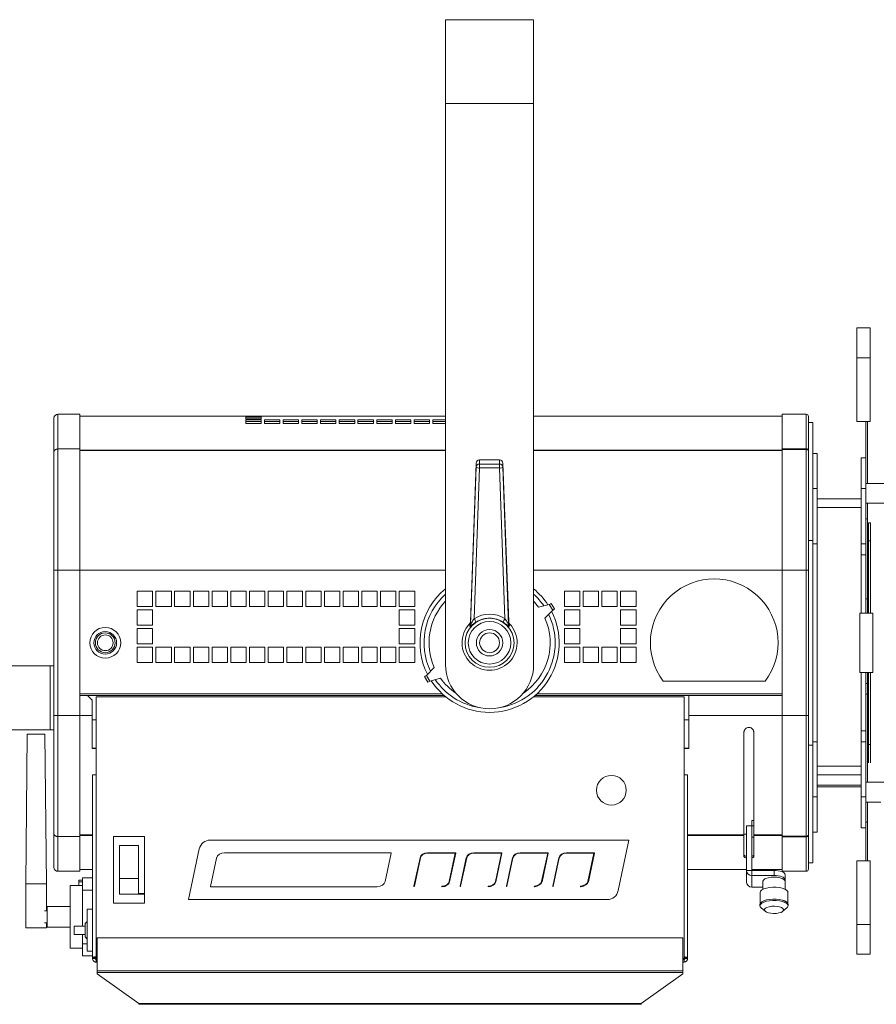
# Model space of a CAD drawing. Header units: millimetres. Extents: x 9 to 1212, y -908 to 458.
# Tile 8 of 9: x 430 to 819, y 10 to 458. Entities that reach past the tile are written whole.
import ezdxf

# ---------------------------------------------------------------- set-up
doc = ezdxf.new("R2010")
doc.units = ezdxf.units.MM

msp = doc.modelspace()

# ---------------------------------------------------------------- linework, layer by layer
at = {"color": 7, "linetype": 'Continuous', "lineweight": 15}
for p, q in [((623.78, 419.56), (623.78, 457.56)), ((623.78, 457.56), (663.78, 457.56)), ((663.78, 419.56), (663.78, 457.56)), ((623.78, 419.56), (663.78, 419.56)), ((623.78, 164.56), (623.78, 419.56)), ((663.78, 164.56), (663.78, 419.56)), ((816.58, 317.55), (810.58, 317.55)), ((810.58, 304.05), (810.58, 317.55)), ((816.58, 304.05), (816.58, 317.55)), ((810.58, 275.05), (810.58, 304.05)), ((810.58, 304.05), (816.58, 304.05)), ((816.58, 275.05), (816.58, 304.05)), ((447.78, 278.36), (447.78, 262.58)), ((447.78, 278.36), (457.78, 278.36)), ((457.78, 262.58), (457.78, 278.36)), ((457.78, 277.56), (462.78, 277.56)), ((469.78, 277.56), (462.78, 277.56)), ((469.78, 277.56), (471.28, 277.56)), ((478.28, 277.56), (471.28, 277.56)), ((478.28, 277.56), (479.78, 277.56)), ((486.78, 277.56), (479.78, 277.56)), ((486.78, 277.56), (497.43, 277.56)), ((501.14, 277.56), (533.03, 277.56)), ((540.03, 277.56), (533.03, 277.56)), ((533.03, 277.56), (533.03, 277.56)), ((540.03, 277.56), (533.03, 277.56)), ((533.03, 277.17), (533.03, 277.54)), ((533.03, 277.54), (540.03, 277.54)), ((540.03, 277.56), (623.78, 277.56)), ((540.03, 277.56), (540.03, 277.56)), ((540.03, 277.54), (540.03, 277.17)), ((663.78, 277.56), (733.43, 277.56)), ((737.14, 277.56), (747.78, 277.56)), ((754.78, 277.56), (747.78, 277.56)), ((754.78, 277.56), (756.28, 277.56)), ((763.28, 277.56), (756.28, 277.56)), ((763.28, 277.56), (764.78, 277.56)), ((771.78, 277.56), (764.78, 277.56)), ((771.78, 277.56), (776.58, 277.56)), ((776.58, 262.7), (776.58, 278.36)), ((776.58, 278.36), (787.58, 278.36)), ((787.58, 262.7), (787.58, 278.36)), ((788.58, 277.36), (788.58, 261.85)), ((445.98, 261.27), (445.98, 276.56)), ((540.03, 277.17), (533.03, 277.17)), ((533.03, 276.05), (533.03, 277.03)), ((533.03, 277.03), (540.03, 277.03)), ((533.03, 276.23), (540.03, 276.23)), ((540.03, 276.05), (533.03, 276.05)), ((533.03, 274.21), (533.03, 275.78)), ((533.03, 275.78), (540.03, 275.78)), ((533.03, 274.99), (540.03, 274.99)), ((540.03, 274.21), (533.03, 274.21)), ((540.03, 277.03), (540.03, 276.05)), ((540.03, 275.78), (540.03, 274.21)), ((541.53, 274.21), (541.53, 275.78)), ((541.53, 275.78), (548.53, 275.78)), ((541.53, 274.99), (548.53, 274.99)), ((548.53, 274.21), (541.53, 274.21)), ((548.53, 275.78), (548.53, 274.21)), ((550.03, 274.21), (550.03, 275.78)), ((550.03, 275.78), (557.03, 275.78)), ((550.03, 274.99), (557.03, 274.99)), ((557.03, 274.21), (550.03, 274.21)), ((557.03, 275.78), (557.03, 274.21)), ((558.53, 274.21), (558.53, 275.78)), ((558.53, 275.78), (565.53, 275.78)), ((558.53, 274.99), (565.53, 274.99)), ((565.53, 274.21), (558.53, 274.21)), ((565.53, 275.78), (565.53, 274.21)), ((567.03, 274.21), (567.03, 275.78)), ((567.03, 275.78), (574.03, 275.78)), ((567.03, 274.99), (574.03, 274.99)), ((574.03, 274.21), (567.03, 274.21)), ((574.03, 275.78), (574.03, 274.21)), ((575.53, 274.21), (575.53, 275.78)), ((575.53, 275.78), (582.53, 275.78)), ((575.53, 274.99), (582.53, 274.99)), ((582.53, 274.21), (575.53, 274.21)), ((582.53, 275.78), (582.53, 274.21)), ((584.03, 274.21), (584.03, 275.78)), ((584.03, 275.78), (591.03, 275.78)), ((584.03, 274.99), (591.03, 274.99)), ((591.03, 274.21), (584.03, 274.21)), ((591.03, 275.78), (591.03, 274.21)), ((592.53, 274.21), (592.53, 275.78)), ((592.53, 275.78), (599.53, 275.78)), ((592.53, 274.99), (599.53, 274.99)), ((599.53, 274.21), (592.53, 274.21)), ((599.53, 275.78), (599.53, 274.21)), ((601.03, 274.21), (601.03, 275.78)), ((601.03, 275.78), (608.03, 275.78)), ((601.03, 274.99), (608.03, 274.99)), ((608.03, 274.21), (601.03, 274.21)), ((608.03, 275.78), (608.03, 274.21)), ((609.53, 274.21), (609.53, 275.78)), ((609.53, 275.78), (616.53, 275.78)), ((609.53, 274.99), (616.53, 274.99)), ((616.53, 274.21), (609.53, 274.21)), ((616.53, 275.78), (616.53, 274.21)), ((618.03, 274.21), (618.03, 275.78)), ((618.03, 275.78), (623.78, 275.78)), ((618.03, 274.99), (623.78, 274.99)), ((623.78, 274.21), (618.03, 274.21)), ((788.58, 274.56), (790.58, 274.56)), ((790.58, 274.56), (790.58, 221.06)), ((810.58, 275.05), (816.58, 275.05)), ((814.58, 258.56), (814.58, 275.05)), ((815.38, 246.94), (815.38, 275.05)), ((445.98, 207.56), (445.98, 261.27)), ((447.78, 262.58), (447.78, 207.56)), ((447.78, 262.58), (457.78, 262.58)), ((457.78, 207.56), (457.78, 262.58)), ((776.58, 262.38), (776.58, 262.7)), ((776.58, 262.7), (787.58, 262.7)), ((776.58, 207.56), (776.58, 262.38)), ((787.58, 262.38), (776.58, 262.38)), ((787.58, 262.7), (787.58, 262.38)), ((787.58, 207.56), (787.58, 262.38)), ((788.58, 261.85), (788.58, 207.56)), ((792.58, 260.56), (790.58, 260.56)), ((792.58, 244.56), (792.58, 260.56)), ((637.73, 256.18), (635.1, 184.12)), ((637.73, 254.35), (637.73, 256.18)), ((648.33, 257.63), (639.23, 257.63)), ((648.33, 257.58), (639.23, 257.58)), ((639.23, 257.58), (639.23, 255.74)), ((639.23, 255.74), (639.23, 253.96)), ((639.23, 255.74), (648.33, 255.74)), ((648.33, 255.74), (648.33, 257.58)), ((648.33, 255.74), (648.33, 253.96)), ((649.83, 256.18), (649.83, 254.35)), ((652.46, 184.12), (649.83, 256.18)), ((814.58, 258.56), (812.58, 258.56)), ((812.58, 244.56), (812.58, 258.56)), ((814.58, 244.56), (814.58, 258.56)), ((635.17, 182.82), (637.73, 254.35)), ((639.23, 253.96), (636.78, 185.5)), ((648.33, 253.96), (639.23, 253.96)), ((650.78, 185.5), (648.33, 253.96)), ((649.83, 254.35), (652.39, 182.82)), ((825.38, 246.94), (814.58, 246.94)), ((792.58, 244.56), (790.58, 244.56)), ((792.58, 219.56), (792.58, 244.56)), ((814.58, 244.56), (812.58, 244.56)), ((812.58, 219.56), (812.58, 244.56)), ((814.58, 219.56), (814.58, 244.56)), ((812.58, 239.99), (792.58, 239.99)), ((814.58, 237.94), (825.38, 237.94)), ((815.38, 230.92), (815.38, 237.94)), ((812.58, 235.99), (792.58, 235.99)), ((792.58, 235.99), (792.58, 118.56)), ((812.58, 235.99), (812.58, 188.06)), ((814.58, 230.92), (815.38, 230.92)), ((815.38, 188.06), (815.38, 230.92)), ((815.88, 220.81), (815.88, 229.06)), ((815.88, 229.06), (816.68, 229.06)), ((816.68, 220.81), (816.68, 229.06)), ((788.58, 221.06), (790.58, 221.06)), ((790.58, 221.06), (790.58, 128.06)), ((792.58, 219.56), (790.58, 219.56)), ((814.58, 219.56), (812.58, 219.56)), ((814.58, 188.06), (814.58, 219.56)), ((815.88, 188.06), (815.88, 220.81)), ((815.88, 220.81), (816.68, 220.81)), ((816.68, 188.06), (816.68, 220.81)), ((814.58, 214.56), (812.58, 214.56)), ((447.78, 207.56), (445.98, 207.56)), ((445.98, 141.56), (445.98, 207.56)), ((447.78, 207.56), (457.78, 207.56)), ((447.78, 207.56), (447.78, 141.56)), ((457.78, 141.56), (457.78, 207.56)), ((776.58, 141.56), (776.58, 207.56)), ((776.58, 207.56), (787.58, 207.56)), ((787.58, 141.56), (787.58, 207.56)), ((787.58, 207.56), (788.58, 207.56)), ((788.58, 207.56), (788.58, 141.56)), ((490.78, 198.06), (483.78, 198.06)), ((483.78, 198.06), (483.78, 191.06)), ((490.78, 191.06), (490.78, 198.06)), ((499.28, 198.06), (492.28, 198.06)), ((492.28, 198.06), (492.28, 191.06)), ((499.28, 191.06), (499.28, 198.06)), ((507.78, 198.06), (500.78, 198.06)), ((500.78, 198.06), (500.78, 191.06)), ((507.78, 191.06), (507.78, 198.06)), ((516.28, 198.06), (509.28, 198.06)), ((509.28, 198.06), (509.28, 191.06)), ((516.28, 191.06), (516.28, 198.06)), ((524.78, 198.06), (517.78, 198.06)), ((517.78, 198.06), (517.78, 191.06)), ((524.78, 191.06), (524.78, 198.06)), ((533.28, 198.06), (526.28, 198.06)), ((526.28, 198.06), (526.28, 191.06)), ((533.28, 191.06), (533.28, 198.06)), ((541.78, 198.06), (534.78, 198.06)), ((534.78, 198.06), (534.78, 191.06)), ((541.78, 191.06), (541.78, 198.06)), ((550.28, 198.06), (543.28, 198.06)), ((543.28, 198.06), (543.28, 191.06)), ((550.28, 191.06), (550.28, 198.06)), ((558.78, 198.06), (551.78, 198.06)), ((551.78, 198.06), (551.78, 191.06)), ((558.78, 191.06), (558.78, 198.06)), ((567.28, 198.06), (560.28, 198.06)), ((560.28, 198.06), (560.28, 191.06)), ((567.28, 191.06), (567.28, 198.06)), ((575.78, 198.06), (568.78, 198.06)), ((568.78, 198.06), (568.78, 191.06)), ((575.78, 191.06), (575.78, 198.06)), ((584.28, 198.06), (577.28, 198.06)), ((577.28, 198.06), (577.28, 191.06)), ((584.28, 191.06), (584.28, 198.06)), ((592.78, 198.06), (585.78, 198.06)), ((585.78, 198.06), (585.78, 191.06)), ((592.78, 191.06), (592.78, 198.06)), ((601.28, 198.06), (594.28, 198.06)), ((594.28, 198.06), (594.28, 191.06)), ((601.28, 191.06), (601.28, 198.06)), ((609.78, 198.06), (602.78, 198.06)), ((602.78, 198.06), (602.78, 191.06)), ((609.78, 191.06), (609.78, 198.06)), ((684.78, 198.06), (677.78, 198.06)), ((677.78, 198.06), (677.78, 191.06)), ((684.78, 191.06), (684.78, 198.06)), ((693.28, 198.06), (686.28, 198.06)), ((686.28, 198.06), (686.28, 191.06)), ((693.28, 191.06), (693.28, 198.06)), ((701.78, 198.06), (694.78, 198.06)), ((694.78, 198.06), (694.78, 191.06)), ((701.78, 191.06), (701.78, 198.06)), ((710.28, 198.06), (703.28, 198.06)), ((703.28, 198.06), (703.28, 191.06)), ((710.28, 191.06), (710.28, 198.06)), ((671.82, 192.41), (673.26, 189.92)), ((814.58, 194.56), (815.38, 194.56)), ((483.78, 191.06), (490.78, 191.06)), ((490.78, 189.56), (483.78, 189.56)), ((483.78, 189.56), (483.78, 182.56)), ((490.78, 182.56), (490.78, 189.56)), ((492.28, 191.06), (499.28, 191.06)), ((500.78, 191.06), (507.78, 191.06)), ((509.28, 191.06), (516.28, 191.06)), ((517.78, 191.06), (524.78, 191.06)), ((526.28, 191.06), (533.28, 191.06)), ((534.78, 191.06), (541.78, 191.06)), ((543.28, 191.06), (550.28, 191.06)), ((551.78, 191.06), (558.78, 191.06)), ((560.28, 191.06), (567.28, 191.06)), ((568.78, 191.06), (575.78, 191.06)), ((577.28, 191.06), (584.28, 191.06)), ((585.78, 191.06), (592.78, 191.06)), ((594.28, 191.06), (601.28, 191.06)), ((602.78, 191.06), (609.78, 191.06)), ((609.78, 189.56), (602.78, 189.56)), ((602.78, 189.56), (602.78, 182.56)), ((609.78, 182.56), (609.78, 189.56)), ((670.91, 191.97), (666.06, 190.68)), ((668.88, 185.8), (672.43, 189.34)), ((670.91, 191.97), (672.43, 189.34)), ((677.78, 191.06), (684.78, 191.06)), ((684.78, 189.56), (677.78, 189.56)), ((677.78, 189.56), (677.78, 182.56)), ((684.78, 182.56), (684.78, 189.56)), ((686.28, 191.06), (693.28, 191.06)), ((694.78, 191.06), (701.78, 191.06)), ((703.28, 191.06), (710.28, 191.06)), ((710.28, 189.56), (703.28, 189.56)), ((703.28, 189.56), (703.28, 182.56)), ((710.28, 182.56), (710.28, 189.56)), ((811.88, 161.06), (811.88, 188.06)), ((811.88, 188.06), (817.88, 188.06)), ((817.88, 161.06), (817.88, 188.06)), ((483.78, 182.56), (490.78, 182.56)), ((490.78, 181.06), (483.78, 181.06)), ((483.78, 181.06), (483.78, 174.06)), ((490.78, 174.06), (490.78, 181.06)), ((602.78, 182.56), (609.78, 182.56)), ((609.78, 181.06), (602.78, 181.06)), ((602.78, 181.06), (602.78, 174.06)), ((609.78, 174.06), (609.78, 181.06)), ((677.78, 182.56), (684.78, 182.56)), ((684.78, 181.06), (677.78, 181.06)), ((677.78, 181.06), (677.78, 174.06)), ((684.78, 174.06), (684.78, 181.06)), ((703.28, 182.56), (710.28, 182.56)), ((710.28, 181.06), (703.28, 181.06)), ((703.28, 181.06), (703.28, 174.06)), ((710.28, 174.06), (710.28, 181.06)), ((483.78, 174.06), (490.78, 174.06)), ((490.78, 172.56), (483.78, 172.56)), ((483.78, 172.56), (483.78, 165.56)), ((490.78, 165.56), (490.78, 172.56)), ((499.28, 172.56), (492.28, 172.56)), ((492.28, 172.56), (492.28, 165.56)), ((499.28, 165.56), (499.28, 172.56)), ((507.78, 172.56), (500.78, 172.56)), ((500.78, 172.56), (500.78, 165.56)), ((507.78, 165.56), (507.78, 172.56)), ((516.28, 172.56), (509.28, 172.56)), ((509.28, 172.56), (509.28, 165.56)), ((516.28, 165.56), (516.28, 172.56)), ((524.78, 172.56), (517.78, 172.56)), ((517.78, 172.56), (517.78, 165.56)), ((524.78, 165.56), (524.78, 172.56)), ((533.28, 172.56), (526.28, 172.56)), ((526.28, 172.56), (526.28, 165.56)), ((533.28, 165.56), (533.28, 172.56)), ((541.78, 172.56), (534.78, 172.56)), ((534.78, 172.56), (534.78, 165.56)), ((541.78, 165.56), (541.78, 172.56)), ((550.28, 172.56), (543.28, 172.56)), ((543.28, 172.56), (543.28, 165.56)), ((550.28, 165.56), (550.28, 172.56)), ((558.78, 172.56), (551.78, 172.56)), ((551.78, 172.56), (551.78, 165.56)), ((558.78, 165.56), (558.78, 172.56)), ((567.28, 172.56), (560.28, 172.56)), ((560.28, 172.56), (560.28, 165.56)), ((567.28, 165.56), (567.28, 172.56)), ((575.78, 172.56), (568.78, 172.56)), ((568.78, 172.56), (568.78, 165.56)), ((575.78, 165.56), (575.78, 172.56)), ((584.28, 172.56), (577.28, 172.56)), ((577.28, 172.56), (577.28, 165.56)), ((584.28, 165.56), (584.28, 172.56)), ((592.78, 172.56), (585.78, 172.56)), ((585.78, 172.56), (585.78, 165.56)), ((592.78, 165.56), (592.78, 172.56)), ((601.28, 172.56), (594.28, 172.56)), ((594.28, 172.56), (594.28, 165.56)), ((601.28, 165.56), (601.28, 172.56)), ((602.78, 174.06), (609.78, 174.06)), ((609.78, 172.56), (602.78, 172.56)), ((602.78, 172.56), (602.78, 165.56)), ((609.78, 165.56), (609.78, 172.56)), ((677.78, 174.06), (684.78, 174.06)), ((684.78, 172.56), (677.78, 172.56)), ((677.78, 172.56), (677.78, 165.56)), ((684.78, 165.56), (684.78, 172.56)), ((693.28, 172.56), (686.28, 172.56)), ((686.28, 172.56), (686.28, 165.56)), ((693.28, 165.56), (693.28, 172.56)), ((701.78, 172.56), (694.78, 172.56)), ((694.78, 172.56), (694.78, 165.56)), ((701.78, 165.56), (701.78, 172.56)), ((703.28, 174.06), (710.28, 174.06)), ((710.28, 172.56), (703.28, 172.56)), ((703.28, 172.56), (703.28, 165.56)), ((710.28, 165.56), (710.28, 172.56)), ((483.78, 165.56), (490.78, 165.56)), ((492.28, 165.56), (499.28, 165.56)), ((500.78, 165.56), (507.78, 165.56)), ((509.28, 165.56), (516.28, 165.56)), ((517.78, 165.56), (524.78, 165.56)), ((526.28, 165.56), (533.28, 165.56)), ((534.78, 165.56), (541.78, 165.56)), ((543.28, 165.56), (550.28, 165.56)), ((551.78, 165.56), (558.78, 165.56)), ((560.28, 165.56), (567.28, 165.56)), ((568.78, 165.56), (575.78, 165.56)), ((577.28, 165.56), (584.28, 165.56)), ((585.78, 165.56), (592.78, 165.56)), ((594.28, 165.56), (601.28, 165.56)), ((602.78, 165.56), (609.78, 165.56)), ((677.78, 165.56), (684.78, 165.56)), ((686.28, 165.56), (693.28, 165.56)), ((694.78, 165.56), (701.78, 165.56)), ((703.28, 165.56), (710.28, 165.56)), ((444.2, 164.06), (420.99, 164.06)), ((444.2, 164.06), (444.2, 135.06)), ((444.2, 164.06), (445.98, 164.06)), ((618.68, 163.32), (615.14, 159.77)), ((811.88, 161.06), (817.88, 161.06)), ((812.58, 161.06), (812.58, 118.56)), ((814.58, 129.56), (814.58, 161.06)), ((815.38, 156.05), (815.38, 161.06)), ((815.88, 120.06), (815.88, 161.06)), ((816.68, 120.06), (816.68, 161.06)), ((614.3, 159.2), (615.74, 156.71)), ((615.14, 159.77), (616.65, 157.14)), ((616.65, 157.14), (621.5, 158.44)), ((768.91, 157.06), (722.66, 157.06)), ((814.58, 156.05), (815.38, 156.05)), ((815.38, 151.23), (815.38, 156.05)), ((457.78, 150.56), (461.28, 150.56)), ((463.28, 148.56), (461.28, 150.56)), ((461.28, 150.56), (623.21, 150.56)), ((461.28, 150.56), (623.22, 150.56)), ((463.28, 148.56), (463.28, 141.56)), ((465.08, 149.96), (465.08, 31.2)), ((623.94, 149.96), (465.08, 149.96)), ((732.08, 149.96), (663.63, 149.96)), ((664.35, 150.56), (734.28, 150.56)), ((664.35, 150.56), (734.28, 150.56)), ((732.08, 31.2), (732.08, 149.96)), ((734.28, 150.56), (776.58, 150.56)), ((734.28, 141.56), (734.28, 150.56)), ((814.58, 151.23), (815.38, 151.23)), ((815.38, 111.18), (815.38, 151.23)), ((445.98, 87.85), (445.98, 141.56)), ((447.78, 141.56), (445.98, 141.56)), ((447.78, 141.56), (447.78, 86.54)), ((447.78, 141.56), (457.78, 141.56)), ((457.78, 86.54), (457.78, 141.56)), ((463.28, 126.57), (463.28, 141.56)), ((463.28, 139.56), (465.08, 139.56)), ((732.08, 139.56), (734.28, 139.56)), ((734.28, 141.56), (734.28, 126.57)), ((776.58, 141.56), (787.58, 141.56)), ((776.58, 86.74), (776.58, 141.56)), ((787.58, 86.74), (787.58, 141.56)), ((787.58, 141.56), (788.58, 141.56)), ((788.58, 141.56), (788.58, 87.27)), ((420.99, 135.06), (444.2, 135.06)), ((445.98, 135.06), (444.2, 135.06)), ((812.58, 134.56), (814.58, 134.56)), ((433.86, 133.11), (433.15, 65.11)), ((433.86, 133.11), (441.84, 133.11)), ((442.55, 65.11), (441.84, 133.11)), ((759.28, 87.28), (759.28, 133.82)), ((763.78, 133.82), (763.78, 87.28)), ((465.08, 126.69), (463.28, 126.69)), ((465.08, 126.57), (463.28, 126.57)), ((734.28, 126.69), (732.08, 126.69)), ((734.28, 126.57), (732.08, 126.57)), ((788.58, 128.06), (790.58, 128.06)), ((792.58, 129.56), (790.58, 129.56)), ((790.58, 128.06), (790.58, 74.56)), ((792.58, 104.56), (792.58, 129.56)), ((812.58, 104.56), (812.58, 129.56)), ((814.58, 129.56), (812.58, 129.56)), ((814.58, 104.56), (814.58, 129.56)), ((815.88, 128.31), (816.68, 128.31)), ((812.58, 118.56), (792.58, 118.56)), ((463.48, 114.56), (463.48, 31.31)), ((463.48, 114.56), (465.08, 114.56)), ((732.08, 114.56), (733.68, 114.56)), ((733.68, 31.31), (733.68, 114.56)), ((812.58, 114.56), (792.58, 114.56)), ((792.58, 109.96), (812.58, 109.96)), ((792.58, 109.16), (812.58, 109.16)), ((825.38, 111.18), (814.58, 111.18)), ((792.58, 104.56), (790.58, 104.56)), ((792.58, 88.56), (792.58, 104.56)), ((814.58, 104.56), (812.58, 104.56)), ((812.58, 90.56), (812.58, 104.56)), ((814.58, 90.56), (814.58, 104.56)), ((814.58, 102.18), (821.38, 102.18)), ((815.38, 93.14), (815.38, 102.18)), ((760.43, 71.18), (760.43, 91.48)), ((762.93, 91.48), (760.43, 91.48)), ((762.93, 93.8), (763.78, 93.8)), ((762.93, 91.49), (762.93, 93.8)), ((762.93, 91.49), (763.78, 91.49)), ((762.93, 86.24), (762.93, 91.49)), ((762.93, 71.18), (762.93, 91.48)), ((814.58, 90.56), (812.58, 90.56)), ((814.58, 93.14), (815.38, 93.14)), ((814.58, 75.56), (814.58, 90.56)), ((815.38, 75.56), (815.38, 93.14)), ((445.98, 72.56), (445.98, 87.85)), ((447.78, 86.54), (457.78, 86.54)), ((447.78, 86.54), (447.78, 70.76)), ((457.78, 70.76), (457.78, 86.54)), ((473.08, 86.56), (473.08, 56.36)), ((487.08, 86.56), (473.08, 86.56)), ((487.08, 60.64), (487.08, 86.56)), ((759.28, 87.7), (760.43, 87.7)), ((759.28, 87.7), (760.43, 87.7)), ((759.28, 87.02), (759.28, 87.28)), ((759.28, 77.46), (759.28, 87.02)), ((762.93, 87.7), (762.93, 87.7)), ((762.93, 87.7), (762.93, 87.7)), ((763.78, 86.24), (762.93, 86.24)), ((763.78, 87.28), (763.78, 87.02)), ((763.78, 87.02), (763.78, 77.46)), ((776.58, 86.74), (787.58, 86.74)), ((776.58, 86.42), (776.58, 86.74)), ((776.58, 70.76), (776.58, 86.42)), ((787.58, 86.42), (776.58, 86.42)), ((787.58, 86.74), (787.58, 86.42)), ((787.58, 70.76), (787.58, 86.42)), ((787.78, 86.43), (787.78, 86.75)), ((788.58, 87.27), (788.58, 71.76)), ((792.58, 88.56), (790.58, 88.56)), ((484.43, 82.56), (475.73, 82.56)), ((511.96, 80.92), (507.08, 57.96)), ((707.08, 84.96), (516.95, 84.96)), ((702.2, 62), (707.08, 84.96)), ((519.85, 76.78), (517.11, 63.88)), ((598.95, 79.16), (523.38, 79.16)), ((596.31, 66.14), (599.05, 79.04)), ((612.19, 76.86), (609.46, 64)), ((609.65, 63.96), (612.39, 76.84)), ((628.29, 79.16), (615.64, 79.16)), ((615.64, 78.96), (628.16, 78.96)), ((628.16, 78.96), (625.43, 66.1)), ((625.63, 66.06), (628.39, 79.04)), ((633.19, 76.86), (630.46, 64)), ((630.65, 63.96), (633.39, 76.84)), ((649.29, 79.16), (636.64, 79.16)), ((636.64, 78.96), (649.16, 78.96)), ((649.16, 78.96), (646.43, 66.1)), ((646.63, 66.06), (649.39, 79.04)), ((654.19, 76.86), (651.46, 64)), ((651.65, 63.96), (654.39, 76.84)), ((670.29, 79.16), (657.64, 79.16)), ((657.64, 78.96), (670.16, 78.96)), ((670.16, 78.96), (667.43, 66.1)), ((667.63, 66.06), (670.39, 79.04)), ((675.19, 76.86), (672.46, 64)), ((672.65, 63.96), (675.39, 76.84)), ((691.29, 79.16), (678.64, 79.16)), ((678.64, 78.96), (691.16, 78.96)), ((691.16, 78.96), (688.43, 66.1)), ((688.63, 66.06), (691.39, 79.04)), ((457.78, 71.56), (463.48, 71.56)), ((737.14, 71.56), (747.78, 71.56)), ((747.78, 71.56), (754.78, 71.56)), ((747.78, 71.56), (747.78, 71.56)), ((747.78, 71.56), (754.78, 71.56)), ((754.78, 71.56), (756.28, 71.56)), ((754.78, 71.56), (754.78, 71.56)), ((756.28, 71.56), (760.43, 71.56)), ((756.28, 71.56), (756.28, 71.56)), ((756.28, 71.56), (760.43, 71.56)), ((762.93, 71.56), (763.28, 71.56)), ((762.93, 71.56), (763.28, 71.56)), ((763.28, 71.56), (764.78, 71.56)), ((763.28, 71.56), (763.28, 71.56)), ((764.78, 71.56), (771.78, 71.56)), ((764.78, 71.56), (764.78, 71.56)), ((764.78, 71.56), (771.78, 71.56)), ((771.78, 71.56), (776.58, 71.56)), ((771.78, 71.56), (771.78, 71.56)), ((788.58, 74.56), (790.58, 74.56)), ((810.58, 46.56), (810.58, 75.56)), ((810.58, 75.56), (816.58, 75.56)), ((816.58, 46.56), (816.58, 75.56)), ((447.78, 70.76), (457.78, 70.76)), ((458.98, 67.76), (458.98, 62.26)), ((463.48, 67.76), (458.98, 67.76)), ((484.43, 67.53), (475.73, 67.53)), ((760.43, 65.93), (760.43, 71.18)), ((762.93, 71.18), (760.43, 71.18)), ((762.93, 71.18), (762.93, 68.86)), ((762.93, 71.18), (772.93, 71.18)), ((762.93, 68.86), (762.93, 63.62)), ((762.93, 68.86), (772.93, 68.86)), ((772.93, 68.86), (772.93, 71.18)), ((776.58, 70.76), (787.58, 70.76)), ((777.93, 69.31), (777.93, 66.99)), ((433.15, 65.11), (433.15, 45.11)), ((442.55, 52.76), (442.55, 65.11)), ((458.98, 64.26), (453.28, 64.26)), ((453.28, 64.26), (453.28, 35.86)), ((458.98, 66.71), (457.28, 66.71)), ((457.28, 66.71), (457.28, 65.98)), ((457.28, 65.98), (457.28, 64.26)), ((517.21, 63.76), (592.79, 63.76)), ((767.93, 63.62), (762.93, 63.62)), ((767.93, 66.24), (767.93, 62.61)), ((777.93, 66.99), (777.93, 66.24)), ((777.93, 62.61), (777.93, 66.24)), ((458.98, 62.26), (463.48, 62.26)), ((458.98, 45.91), (458.98, 62.26)), ((475.73, 60.64), (475.73, 60.36)), ((475.73, 60.36), (487.08, 60.36)), ((487.08, 60.64), (484.43, 60.64)), ((487.08, 56.36), (487.08, 60.36)), ((766.58, 61.14), (766.58, 56.06)), ((779.28, 56.06), (779.28, 61.14)), ((453.28, 54.76), (442.85, 54.76)), ((442.85, 45.36), (442.85, 54.76)), ((473.08, 56.36), (487.08, 56.36)), ((507.08, 57.96), (697.21, 57.96)), ((766.53, 55.76), (766.53, 55.11)), ((767.08, 54.14), (768.91, 52.59)), ((776.96, 52.59), (778.78, 54.14)), ((779.33, 55.11), (779.33, 55.76)), ((441.7, 52.76), (442.85, 52.76)), ((461.08, 34.51), (461.08, 53.51)), ((463.48, 53.51), (461.08, 53.51)), ((433.15, 45.11), (442.55, 45.11)), ((441.7, 47.36), (442.85, 47.36)), ((442.55, 45.11), (442.55, 47.36)), ((442.85, 45.36), (453.28, 45.36)), ((455.08, 42.11), (455.08, 45.91)), ((455.08, 45.91), (460.08, 45.91)), ((461.08, 48.01), (460.08, 47.01)), ((460.08, 41.01), (460.08, 47.01)), ((810.58, 33.06), (810.58, 46.56)), ((810.58, 46.56), (816.58, 46.56)), ((816.58, 33.06), (816.58, 46.56)), ((455.08, 42.11), (460.08, 42.11)), ((458.98, 37.86), (458.98, 42.11)), ((460.08, 41.01), (461.08, 40.01)), ((465.58, 40.59), (465.58, 25.61)), ((731.58, 40.59), (465.58, 40.59)), ((731.58, 25.61), (731.58, 40.59)), ((453.28, 35.86), (458.98, 35.86)), ((458.98, 37.86), (458.98, 32.36)), ((458.98, 32.36), (463.48, 32.36)), ((463.48, 34.51), (461.08, 34.51)), ((463.48, 31.31), (464.68, 31.31)), ((463.48, 31.16), (463.48, 31.31)), ((464.68, 31.16), (464.68, 31.31)), ((732.48, 31.31), (733.68, 31.31)), ((732.48, 31.31), (732.48, 31.16)), ((733.68, 31.31), (733.68, 31.16)), ((810.58, 33.06), (816.58, 33.06)), ((464.68, 31.16), (463.48, 31.16)), ((465.08, 29.56), (465.08, 30.76)), ((465.58, 29.56), (465.08, 29.56)), ((732.08, 29.56), (731.58, 29.56)), ((732.08, 30.76), (731.68, 30.76)), ((732.08, 30.76), (732.08, 29.56)), ((733.68, 31.16), (732.48, 31.16)), ((465.58, 25.61), (731.58, 25.61)), ((465.58, 24.77), (465.58, 25.61)), ((465.58, 24.77), (731.58, 24.77)), ((465.58, 24.77), (465.58, 24.15)), ((465.58, 24.15), (484.58, 10.71)), ((712.58, 10.71), (731.58, 24.15)), ((731.58, 24.77), (731.58, 25.61)), ((731.58, 24.15), (731.58, 24.77)), ((712.58, 10.71), (484.58, 10.71)), ((484.58, 10.71), (484.58, 10.71)), ((484.58, 10.71), (484.58, 10.36)), ((712.58, 10.36), (484.58, 10.36)), ((712.58, 10.71), (712.58, 10.71)), ((712.58, 10.71), (712.58, 10.36))]:
    msp.add_line(p, q, dxfattribs=at)
at = {"color": 8, "linetype": 'Continuous', "lineweight": 15}
for p, q in [((457.78, 262.1), (623.78, 262.1)), ((457.78, 261.84), (623.78, 261.84)), ((663.78, 262.1), (776.58, 262.1)), ((663.78, 261.84), (776.58, 261.84)), ((639.23, 257.63), (639.23, 257.58)), ((648.33, 257.63), (648.33, 257.58)), ((457.78, 207.56), (623.78, 207.56)), ((663.78, 207.56), (776.58, 207.56)), ((457.78, 151.36), (622.32, 151.36)), ((665.25, 151.36), (776.58, 151.36)), ((457.78, 141.56), (463.28, 141.56)), ((734.28, 141.56), (776.58, 141.56)), ((457.78, 87.28), (463.48, 87.28)), ((457.78, 87.02), (463.48, 87.02)), ((733.68, 87.28), (759.28, 87.28)), ((733.68, 87.02), (759.28, 87.02)), ((763.78, 87.28), (776.58, 87.28)), ((763.78, 87.02), (776.58, 87.02)), ((433.15, 65.11), (442.55, 65.11)), ((458.98, 65.98), (457.28, 65.98)), ((461.08, 37.86), (458.98, 37.86)), ((465.58, 31.16), (465.19, 31.16)), ((731.98, 31.16), (731.58, 31.16))]:
    msp.add_line(p, q, dxfattribs=at)
at = {"color": 7, "linetype": 'Continuous', "lineweight": 15, "flags": 128}
for points in [[(787.58, 262.38), (787.78, 262.37), (787.96, 262.34), (788.14, 262.29), (788.29, 262.23), (788.41, 262.15), (788.51, 262.05), (788.56, 261.96), (788.58, 261.85)], [(666.06, 190.68), (664.11, 193.08), (663.78, 193.43)], [(787.58, 86.74), (787.78, 86.75), (787.96, 86.78), (788.14, 86.83), (788.29, 86.89), (788.41, 86.97), (788.51, 87.06), (788.56, 87.16), (788.58, 87.27)], [(777.93, 66.24), (777.83, 66.61), (777.38, 67.09), (776.6, 67.51), (775.55, 67.83), (774.3, 68.04), (772.95, 68.11), (771.6, 68.04), (770.35, 67.84), (769.29, 67.52)], [(772.93, 71.18), (773.91, 71.14), (774.84, 71.04), (775.71, 70.86), (776.47, 70.63), (777.09, 70.35), (777.55, 70.02), (777.83, 69.67), (777.93, 69.31)], [(777.93, 66.99), (777.83, 67.35), (777.55, 67.7), (777.09, 68.03), (776.47, 68.31), (775.71, 68.54), (774.84, 68.72), (773.91, 68.82), (772.93, 68.86)], [(768.31, 62.77), (767.4, 62.31), (766.81, 61.78), (766.58, 61.21), (766.58, 61.14)], [(779.28, 61.14), (779.14, 61.64), (778.64, 62.18), (777.81, 62.66), (776.7, 63.05), (775.36, 63.34), (773.89, 63.49), (772.36, 63.51), (770.86, 63.39), (769.48, 63.14), (768.31, 62.77)], [(779.33, 55.76), (779.19, 56.26), (778.69, 56.81), (777.85, 57.3), (776.73, 57.69), (775.38, 57.98), (773.9, 58.13), (772.35, 58.15), (770.85, 58.03), (769.46, 57.77), (768.27, 57.41)], [(768.27, 57.41), (767.36, 56.94), (766.77, 56.41), (766.53, 55.83), (766.53, 55.76)], [(767.08, 54.14), (766.67, 54.61), (766.53, 55.19), (766.77, 55.76), (767.36, 56.29), (768.27, 56.76)], [(768.31, 57.39), (767.4, 56.93), (766.81, 56.4), (766.58, 55.83), (766.58, 55.76)], [(768.27, 56.76), (769.46, 57.13), (770.85, 57.38), (772.35, 57.5), (773.9, 57.48), (775.38, 57.33), (776.73, 57.04), (777.85, 56.65), (778.69, 56.16), (779.19, 55.61), (779.33, 55.04), (779.09, 54.47), (778.78, 54.14)], [(779.28, 55.76), (779.14, 56.26), (778.64, 56.8), (777.81, 57.28), (776.7, 57.68), (775.36, 57.96), (773.89, 58.11), (772.36, 58.13), (770.86, 58.01), (769.48, 57.76), (768.31, 57.39)], [(769.73, 54.39), (769.01, 54), (768.6, 53.56), (768.55, 53.09), (768.86, 52.64), (769.49, 52.23), (770.4, 51.91), (771.52, 51.7), (772.75, 51.61), (773.99, 51.66), (775.15, 51.84), (776.13, 52.13), (776.85, 52.51), (777.26, 52.96), (777.31, 53.42), (777.01, 53.88), (776.37, 54.28), (775.46, 54.61), (774.34, 54.82), (773.11, 54.9), (771.87, 54.86), (770.71, 54.68), (769.73, 54.39)], [(465.08, 31.91), (465.08, 31.91)]]:
    msp.add_lwpolyline(points, dxfattribs=at)
at = {"color": 7, "linetype": 'Continuous', "lineweight": 15}
for centre, radius in [((643.78, 174.56), 11.14), ((643.78, 174.56), 9.65), ((469.28, 174.56), 7), ((469.28, 174.56), 5.14), ((469.28, 174.56), 4.5), ((643.78, 174.56), 6), ((643.78, 174.56), 4.5), ((469.28, 174.56), 3.57), ((699.08, 107.56), 6.75)]:
    msp.add_circle(centre, radius, dxfattribs=at)
for centre, radius, start, end in [((447.78, 276.56), 1.8, 90, 180), ((787.58, 277.36), 1, 0, 90), ((787.65, 261.77), 0.934, 5.0448, 94.2823), ((639.23, 256.13), 1.5, 90, 177.91), ((639.21, 256.1), 1.48, 89.0712, 176.9453), ((639.21, 254.27), 1.48, 89.0712, 176.9453), ((648.33, 256.13), 1.5, 2.09, 90), ((648.36, 256.1), 1.48, 3.0547, 90.9288), ((648.36, 254.27), 1.48, 3.0547, 90.9288), ((638.94, 255.94), 2, 232.771, 278.2073), ((648.62, 255.94), 2, 261.7927, 307.229), ((745.78, 174.56), 29, 322.8827, 217.1173), ((643.78, 174.56), 31.61, 129.2554, 206.9362), ((643.78, 174.56), 31.61, 33.0638, 50.7446), ((643.78, 174.56), 29.79, 132.1656, 205.7956), ((643.78, 174.56), 27.5, 136.6582, 204.122), ((643.78, 174.56), 29.79, 34.2044, 47.8344), ((643.78, 174.56), 31.61, 270, 26.9362), ((633.6, 184.17), 1.5, 316.6451, 358.0739), ((645.28, 174.51), 14, 136.427, 136.6447), ((633.02, 182.54), 4.79, 16.7282, 38.1946), ((643.78, 174.56), 29.79, 279.5137, 25.7956), ((654.55, 182.54), 4.79, 141.8054, 163.2718), ((642.28, 174.51), 14, 43.3553, 43.573), ((653.96, 184.17), 1.5, 181.9265, 201.6168), ((643.78, 174.56), 27.5, 303.9479, 24.122), ((643.78, 174.56), 12.5, 136.4619, 43.5381), ((633.7, 182.88), 1.47, 319.7426, 357.934), ((653.86, 182.88), 1.47, 182.066, 220.2574), ((643.78, 164.56), 20, 180, 270), ((643.78, 164.56), 20, 270, 360), ((643.78, 174.56), 31.61, 213.0638, 270), ((643.78, 174.56), 29.79, 214.2044, 260.4863), ((643.78, 174.56), 27.5, 215.878, 236.0521), ((787.65, 87.35), 0.934, 265.7177, 354.9552), ((516.95, 79.86), 5.1, 90, 168), ((598.95, 79.06), 0.1, 348, 90), ((628.29, 79.06), 0.1, 348, 90), ((649.29, 79.06), 0.1, 348, 90), ((670.29, 79.06), 0.1, 348, 90), ((691.29, 79.06), 0.1, 348, 90), ((447.78, 72.56), 1.8, 180, 270), ((787.58, 71.76), 1, 270, 0), ((762.84, 71.27), 2.42, 182.2456, 272.082), ((762.93, 71.18), 0.000966, 182.2456, 272.082), ((769.59, 65.84), 1.71, 100.1045, 166.5866), ((517.21, 63.86), 0.1, 168, 270), ((609.55, 63.98), 0.1, 168, 348), ((622.18, 63.86), 0.1, 90, 270), ((630.55, 63.98), 0.1, 168, 348), ((643.18, 63.86), 0.1, 90, 270), ((651.55, 63.98), 0.1, 168, 348), ((664.18, 63.86), 0.1, 90, 270), ((672.55, 63.98), 0.1, 168, 348), ((685.18, 63.86), 0.1, 90, 270), ((762.84, 66.03), 2.42, 182.2456, 272.082), ((697.21, 63.06), 5.1, 270, 348), ((464.53, 29.81), 1.5, 64.1581, 68.4898), ((732.63, 29.81), 1.5, 111.5102, 115.8419)]:
    msp.add_arc(centre, radius, start, end, dxfattribs=at)
for centre, major_axis, ratio, start_param, end_param in [((643.78, 174.58), (0, 12.98), 0.999694, 5.712871, 6.8535), ((523.38, 76.3), (3.58, 0), 0.8, 1.570796, 2.973159), ((615.64, 76.4), (3.5, 0), 0.788558, 1.570796, 2.975523), ((615.64, 76.4), (-3.3, 0), 0.775758, 4.712389, 6.110453), ((636.64, 76.29), (3.52, 0), 0.814453, 1.570796, 2.943747), ((636.64, 76.29), (-3.32, 0), 0.803037, 4.712389, 6.076513), ((657.72, 76.3), (3.6, 0), 0.79441, 1.592929, 2.946103), ((657.72, 76.3), (-3.4, 0), 0.782085, 4.735817, 6.079028), ((678.72, 76.3), (3.6, 0), 0.79441, 1.592929, 2.946103), ((678.72, 76.3), (-3.4, 0), 0.782085, 4.735817, 6.079028), ((592.79, 66.62), (3.57, 0), 0.8, 4.712389, 6.114751), ((622.18, 66.52), (3.3, 0), 0.775758, 4.712389, 6.119763), ((622.18, 66.52), (-3.5, 0), 0.788525, 1.570796, 2.97553), ((643.18, 66.52), (3.3, 0), 0.775758, 4.712389, 6.119763), ((643.18, 66.52), (-3.5, 0), 0.788525, 1.570796, 2.97553), ((663.24, 66.56), (4.25, 0), 0.625475, 4.934412, 6.112314), ((663.24, 66.56), (-4.46, 0), 0.641901, 1.782669, 2.968609), ((684.24, 66.56), (4.25, 0), 0.625475, 4.934412, 6.112314), ((684.24, 66.56), (-4.46, 0), 0.641901, 1.782669, 2.968609)]:
    msp.add_ellipse(centre, major_axis=major_axis, ratio=ratio, start_param=start_param, end_param=end_param, dxfattribs=at)
for points, knots in [([(501.14, 277.56), (501.06, 277.56), (500.91, 277.56), (500.68, 277.56), (500.45, 277.56), (500.14, 277.56), (499.75, 277.56), (499.28, 277.56), (498.81, 277.56), (498.34, 277.56), (497.88, 277.56), (497.58, 277.56), (497.43, 277.56)], [0, 0, 0, 0, 0.062417, 0.124763, 0.18711, 0.249527, 0.374701, 0.499875, 0.625265, 0.750655, 0.875328, 1, 1, 1, 1]), ([(737.14, 277.56), (737.06, 277.56), (736.91, 277.56), (736.68, 277.56), (736.45, 277.56), (736.14, 277.56), (735.75, 277.56), (735.28, 277.56), (734.81, 277.56), (734.34, 277.56), (733.88, 277.56), (733.58, 277.56), (733.43, 277.56)], [0, 0, 0, 0, 0.062417, 0.124763, 0.18711, 0.249527, 0.374701, 0.499875, 0.625265, 0.750655, 0.875328, 1, 1, 1, 1]), ([(447.78, 262.58), (447.74, 262.58), (447.66, 262.58), (447.54, 262.57), (447.42, 262.55), (447.3, 262.53), (447.13, 262.49), (446.91, 262.42), (446.66, 262.3), (446.44, 262.15), (446.2, 261.92), (446.02, 261.63), (445.98, 261.38), (445.98, 261.28), (445.98, 261.27)], [0, 0, 0, 0, 0.042516, 0.085039, 0.127584, 0.170162, 0.212777, 0.317813, 0.42324, 0.527901, 0.633015, 0.844386, 0.994175, 1, 1, 1, 1]), ([(671.82, 192.41), (671.82, 192.42), (671.72, 192.38), (671.38, 192.21), (671.14, 192.09), (670.91, 191.97)], [0, 0, 0, 0, 0.5, 0.5, 1, 1, 1, 1]), ([(672.43, 189.34), (672.65, 189.49), (672.87, 189.63), (673.18, 189.84), (673.27, 189.91), (673.26, 189.92)], [0, 0, 0, 0, 0.5, 0.5, 1, 1, 1, 1]), ([(634.82, 181.93), (634.82, 181.89), (634.85, 181.89), (634.94, 181.92), (635.01, 181.97), (635.17, 182.08), (635.26, 182.16), (635.47, 182.33), (635.58, 182.42), (635.83, 182.63), (635.96, 182.73), (636.24, 182.96), (636.39, 183.07), (636.71, 183.31), (636.88, 183.43), (637.23, 183.67), (637.41, 183.8), (637.6, 183.92)], [0, 0, 0, 0, 0.125, 0.125, 0.25, 0.25, 0.375, 0.375, 0.5, 0.5, 0.625, 0.625, 0.75, 0.75, 0.875, 0.875, 1, 1, 1, 1]), ([(636.78, 185.5), (636.57, 185.24), (636.39, 184.98), (636.06, 184.46), (635.9, 184.19), (635.7, 183.82), (635.63, 183.69), (635.5, 183.45), (635.44, 183.34), (635.33, 183.12), (635.28, 183.02), (635.22, 182.9), (635.2, 182.87), (635.18, 182.83), (635.17, 182.82), (635.17, 182.82)], [0, 0, 0, 0, 0.25, 0.25, 0.5, 0.5, 0.625, 0.625, 0.75, 0.75, 0.875, 0.875, 0.9375, 0.9375, 1, 1, 1, 1]), ([(649.96, 183.92), (649.5, 184.21), (649.03, 184.47), (648.29, 184.8), (648.04, 184.91), (647.53, 185.1), (647.27, 185.18), (645.95, 185.57), (644.88, 185.72), (643.51, 185.72), (643.24, 185.71), (642.69, 185.67), (642.42, 185.64), (641.61, 185.53), (641.09, 185.41), (640.04, 185.11), (639.53, 184.92), (638.54, 184.47), (638.06, 184.21), (637.6, 183.92)], [0, 0, 0, 0, 0.125, 0.125, 0.1875, 0.1875, 0.25, 0.25, 0.5, 0.5, 0.5625, 0.5625, 0.625, 0.625, 0.75, 0.75, 0.875, 0.875, 1, 1, 1, 1]), ([(649.96, 183.92), (650.34, 183.67), (650.69, 183.43), (651.33, 182.96), (651.61, 182.73), (651.98, 182.43), (652.1, 182.33), (652.3, 182.16), (652.39, 182.09), (652.55, 181.97), (652.62, 181.93), (652.71, 181.89), (652.74, 181.89), (652.74, 181.93)], [0, 0, 0, 0, 0.25, 0.25, 0.5, 0.5, 0.625, 0.625, 0.75, 0.75, 0.875, 0.875, 1, 1, 1, 1]), ([(652.39, 182.82), (652.39, 182.82), (652.38, 182.83), (652.36, 182.87), (652.34, 182.9), (652.28, 183.02), (652.23, 183.12), (652.12, 183.34), (652.06, 183.45), (651.93, 183.69), (651.87, 183.82), (651.66, 184.19), (651.5, 184.45), (651.17, 184.98), (650.99, 185.24), (650.78, 185.5)], [0, 0, 0, 0, 0.0625, 0.0625, 0.125, 0.125, 0.25, 0.25, 0.375, 0.375, 0.5, 0.5, 0.75, 0.75, 1, 1, 1, 1]), ([(652.84, 183.17), (652.71, 183.31), (652.61, 183.46), (652.51, 183.71), (652.48, 183.8), (652.44, 183.98), (652.43, 184.07), (652.43, 184.16)], [0, 0, 0, 0, 0.5, 0.5, 0.75, 0.75, 1, 1, 1, 1]), ([(615.14, 159.77), (614.91, 159.63), (614.69, 159.49), (614.38, 159.28), (614.29, 159.21), (614.3, 159.2)], [0, 0, 0, 0, 0.5, 0.5, 1, 1, 1, 1]), ([(615.74, 156.71), (615.75, 156.7), (615.85, 156.74), (616.18, 156.9), (616.42, 157.02), (616.65, 157.14)], [0, 0, 0, 0, 0.5, 0.5, 1, 1, 1, 1]), ([(759.28, 133.82), (759.29, 133.89), (759.29, 134.02), (759.32, 134.2), (759.36, 134.38), (759.41, 134.56), (759.47, 134.72), (759.54, 134.88), (759.62, 135.03), (759.71, 135.17), (759.82, 135.31), (760.09, 135.62), (760.63, 136.01), (761.38, 136.14), (761.97, 136.1), (762.38, 135.98), (762.76, 135.78), (763.09, 135.51), (763.32, 135.24), (763.47, 135), (763.55, 134.81), (763.63, 134.6), (763.69, 134.37), (763.74, 134.1), (763.77, 133.92), (763.78, 133.82)], [0, 0, 0, 0, 0.027607, 0.054314, 0.080223, 0.105446, 0.130105, 0.154329, 0.178256, 0.202026, 0.225785, 0.249678, 0.37489, 0.499034, 0.561352, 0.620342, 0.678342, 0.737805, 0.801016, 0.827074, 0.855631, 0.886995, 0.921401, 0.959024, 1, 1, 1, 1]), ([(447.78, 86.54), (447.74, 86.54), (447.66, 86.54), (447.54, 86.55), (447.42, 86.57), (447.3, 86.59), (447.13, 86.63), (446.91, 86.7), (446.66, 86.82), (446.44, 86.97), (446.2, 87.19), (446.02, 87.49), (445.98, 87.74), (445.98, 87.84), (445.98, 87.85)], [0, 0, 0, 0, 0.042516, 0.085039, 0.127584, 0.170162, 0.212777, 0.317813, 0.42324, 0.527901, 0.633015, 0.844386, 0.994175, 1, 1, 1, 1]), ([(475.73, 82.56), (475.73, 81.1), (475.73, 78.21), (475.73, 73.1), (475.73, 69.65), (475.73, 67.53)], [0, 0, 0, 0, 0.2814374, 0.5597456, 1, 1, 1, 1]), ([(484.43, 67.53), (484.43, 68.87), (484.43, 71.54), (484.43, 76.56), (484.43, 80.28), (484.43, 82.56)], [0, 0, 0, 0, 0.281466, 0.55978, 1, 1, 1, 1]), ([(760.43, 77.57), (760.38, 77.58), (760.19, 77.61), (759.84, 77.71), (759.41, 77.91), (759.33, 78.11), (759.28, 78.22)], [0, 0, 0, 0, 0.073828, 0.258673, 0.597125, 1, 1, 1, 1]), ([(760.43, 76.81), (760.38, 76.82), (760.19, 76.85), (759.84, 76.95), (759.41, 77.16), (759.33, 77.35), (759.28, 77.46)], [0, 0, 0, 0, 0.073548, 0.257974, 0.596391, 1, 1, 1, 1]), ([(763.78, 78.22), (763.74, 78.12), (763.66, 77.92), (763.31, 77.72), (763, 77.66), (762.93, 77.65)], [0, 0, 0, 0, 0.457203, 0.877493, 1, 1, 1, 1]), ([(763.78, 77.46), (763.74, 77.36), (763.66, 77.17), (763.31, 76.97), (763, 76.9), (762.93, 76.89)], [0, 0, 0, 0, 0.457857, 0.877917, 1, 1, 1, 1]), ([(733.68, 71.56), (734.21, 71.56), (735.37, 71.56), (736.52, 71.56), (737.14, 71.56)], [0, 0, 0, 0, 0.463223, 1, 1, 1, 1]), ([(475.73, 67.53), (475.73, 66.72), (475.73, 65.15), (475.73, 63.18), (475.73, 61.67), (475.73, 60.99), (475.73, 60.64)], [0, 0, 0, 0, 0.296343, 0.568059, 0.779079, 1, 1, 1, 1]), ([(484.43, 60.64), (484.43, 61.09), (484.43, 61.97), (484.43, 63.75), (484.43, 65.64), (484.43, 66.88), (484.43, 67.53)], [0, 0, 0, 0, 0.278676, 0.54622, 0.764169, 1, 1, 1, 1]), ([(487.08, 60.36), (487.08, 60.41), (487.08, 60.5), (487.08, 60.6), (487.08, 60.64)], [0, 0, 0, 0, 0.563353, 1, 1, 1, 1]), ([(465.08, 31.91), (464.89, 31.89), (464.54, 31.87), (464.14, 31.83), (463.88, 31.78), (463.7, 31.72), (463.53, 31.55), (463.5, 31.4), (463.48, 31.31)], [0, 0, 0, 0, 0.2200549, 0.3966957, 0.5298779, 0.6198834, 0.7560951, 1, 1, 1, 1]), ([(465.08, 31.91), (465.03, 31.89), (464.94, 31.87), (464.84, 31.83), (464.78, 31.78), (464.73, 31.7), (464.69, 31.54), (464.69, 31.4), (464.68, 31.31)], [0, 0, 0, 0, 0.1624556, 0.2966229, 0.4040209, 0.4878524, 0.65995, 1, 1, 1, 1]), ([(733.68, 31.31), (733.66, 31.4), (733.64, 31.55), (733.43, 31.76), (733.11, 31.81), (732.63, 31.86), (732.28, 31.89), (732.08, 31.91)], [0, 0, 0, 0, 0.236031, 0.372314, 0.592163, 0.772731, 1, 1, 1, 1]), ([(732.48, 31.31), (732.48, 31.4), (732.47, 31.54), (732.44, 31.7), (732.39, 31.77), (732.32, 31.82), (732.22, 31.86), (732.13, 31.89), (732.08, 31.91)], [0, 0, 0, 0, 0.333179, 0.504814, 0.58476, 0.692505, 0.830571, 1, 1, 1, 1]), ([(463.48, 31.16), (463.5, 30.97), (463.54, 30.58), (463.82, 30.14), (464.13, 29.86), (464.41, 29.69), (464.74, 29.58), (464.97, 29.57), (465.08, 29.56)], [0, 0, 0, 0, 0.22932, 0.470699, 0.59718, 0.727429, 0.861643, 1, 1, 1, 1]), ([(464.68, 31.16), (464.69, 31.11), (464.69, 31.05), (464.74, 30.95), (464.78, 30.89), (464.84, 30.83), (464.92, 30.79), (465, 30.76), (465.05, 30.76), (465.08, 30.76)], [0, 0, 0, 0, 0.258196, 0.378143, 0.49543, 0.613254, 0.734771, 0.862864, 1, 1, 1, 1]), ([(465.58, 30.56), (465.57, 30.59), (465.47, 30.78), (465.32, 30.98), (465.19, 31.16)], [0, 0, 0, 0, 0.138192, 1, 1, 1, 1]), ([(731.98, 31.16), (731.88, 31.04), (731.71, 30.84), (731.62, 30.62), (731.58, 30.53)], [0, 0, 0, 0, 0.601089, 1, 1, 1, 1]), ([(732.08, 29.56), (732.29, 29.58), (732.7, 29.63), (733.14, 29.93), (733.41, 30.25), (733.56, 30.53), (733.66, 30.84), (733.67, 31.05), (733.68, 31.16)], [0, 0, 0, 0, 0.243655, 0.489855, 0.615142, 0.741783, 0.869998, 1, 1, 1, 1]), ([(732.08, 30.76), (732.11, 30.76), (732.16, 30.76), (732.23, 30.79), (732.3, 30.82), (732.36, 30.87), (732.41, 30.93), (732.45, 31), (732.48, 31.08), (732.48, 31.13), (732.48, 31.16)], [0, 0, 0, 0, 0.124021, 0.2418, 0.356553, 0.47175, 0.590823, 0.716885, 0.852571, 1, 1, 1, 1])]:
    msp.add_open_spline(points, degree=3, knots=knots, dxfattribs=at)
for points in [[(634.72, 183.17), (634.98, 183.44), (635.12, 183.79), (635.14, 184.16)], [(635.14, 184.16), (635.15, 183.73), (635.16, 183.29), (635.17, 182.82)], [(652.39, 182.82), (652.4, 183.29), (652.41, 183.73), (652.43, 184.16)], [(634.82, 181.93), (634.79, 182.36), (634.75, 182.77), (634.72, 183.17)], [(634.72, 183.17), (634.72, 183.17), (634.72, 183.17), (634.72, 183.17)], [(652.84, 183.17), (652.81, 182.77), (652.78, 182.36), (652.74, 181.93)], [(652.84, 183.17), (652.84, 183.17), (652.84, 183.17), (652.84, 183.17)]]:
    msp.add_open_spline(points, degree=3, dxfattribs=at)

doc.saveas('drawing.dxf')
